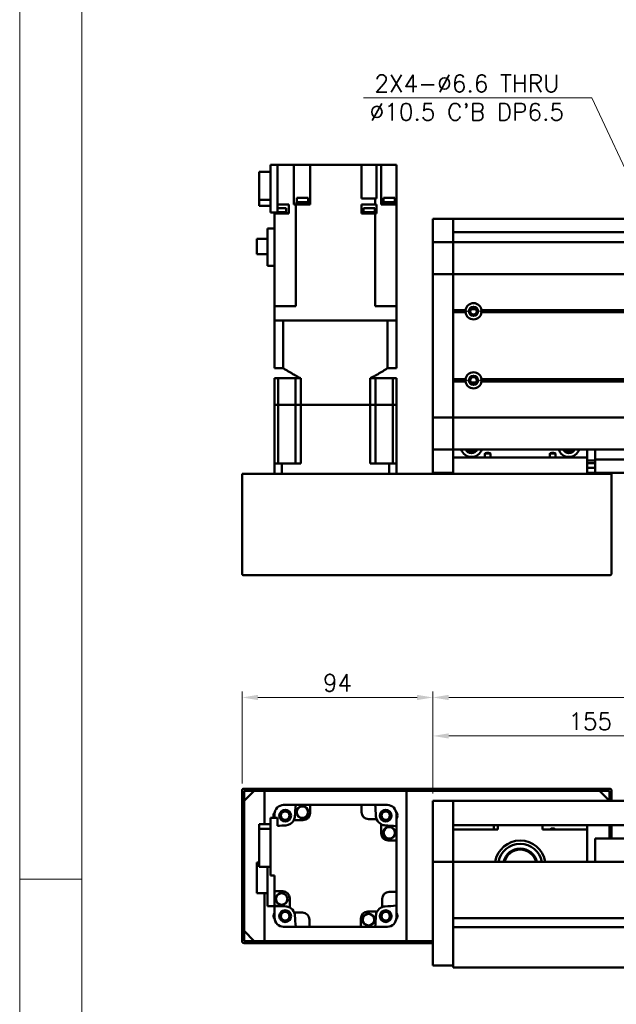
# Model space of a CAD drawing. Header units: millimetres. Extents: x 46891 to 51115, y 6223 to 10345.
# Tile 2 of 7: x 48547 to 48841, y 9376 to 9861. Entities that reach past the tile are written whole.
import ezdxf

# ---------------------------------------------------------------- set-up
doc = ezdxf.new("R2010")
doc.units = ezdxf.units.MM
doc.header["$LTSCALE"] = 0.5
doc.layers.get('0').update_dxf_attribs({"lineweight": 20})
doc.layers.add('외형선(ISO)', color=7, linetype='Continuous', lineweight=50)
doc.styles.add('DSR TEXT', font='romans.shx', dxfattribs={"bigfont": 'whgtxt.shx'})
doc.styles.get("Standard").update_dxf_attribs({"font": 'romans.shx', "bigfont": 'whgtxt.shx'})
doc.dimstyles.new('DSR', dxfattribs={"dimscale": 2, "dimtxt": 3, "dimasz": 3, "dimexe": 0.5, "dimexo": 0.5, "dimgap": 0.5, "dimtad": 1, "dimdsep": 46, "dimtxsty": 'Standard', "dimcen": 2.5, "dimclrd": 4, "dimclre": 4, "dimclrt": 2, "dimadec": 0, "dimazin": 2, "dimtfac": 1, "dimtmove": 0, "dimatfit": 3, "dimfxl": 0, "dimlwd": -1, "dimlwe": -1, "dimarcsym": 0})

# ---------------------------------------------------------------- blocks, each defined once
blk = doc.blocks.new('A$C1C1952E1')
at = {"color": 1}
blk.add_lwpolyline([(0, 0), (420, 0), (420, 297), (0, 297)], close=True, dxfattribs=at)
at = {"color": 3}
blk.add_lwpolyline([(5, 5), (415, 5), (415, 292), (5, 292)], close=True, dxfattribs=at)
blk = doc.blocks.new('*D84')
at = {"color": 1, "linetype": 'ByBlock'}
for p, q in [((48750.21, 9479.37), (48750.21, 9510.77)), ((48905.21, 9493.37), (48905.21, 9510.77)), ((48758.01, 9507.77), (48897.41, 9507.77))]:
    blk.add_line(p, q, dxfattribs=at)
at = {"color": 1}
for points in [[(48758.01, 9509.07), (48758.01, 9506.47), (48750.21, 9507.77)], [(48897.41, 9509.07), (48897.41, 9506.47), (48905.21, 9507.77)]]:
    blk.add_solid(points, dxfattribs=at)
at = {"layer": 'Defpoints', "color": 0}
for p in [(48905.21, 9507.77), (48905.21, 9489.77), (48750.21, 9475.77)]:
    blk.add_point(p, dxfattribs=at)
at = {"color": 3, "insert": (48827.71, 9514.97), "char_height": 8.4, "attachment_point": 5, "style": 'DSR TEXT'}
blk.add_mtext('155', dxfattribs=at)
blk = doc.blocks.new('*D83')
at = {"color": 1, "linetype": 'ByBlock'}
for p, q in [((48750.21, 9479.37), (48750.21, 9529.72)), ((50450.21, 9479.37), (50450.21, 9529.72)), ((50442.41, 9526.72), (48758.01, 9526.72))]:
    blk.add_line(p, q, dxfattribs=at)
at = {"color": 1}
for points in [[(48758.01, 9528.02), (48758.01, 9525.42), (48750.21, 9526.72)], [(50442.41, 9528.02), (50442.41, 9525.42), (50450.21, 9526.72)]]:
    blk.add_solid(points, dxfattribs=at)
at = {"layer": 'Defpoints', "color": 0}
for p in [(48750.21, 9526.72), (48750.21, 9475.77), (50450.21, 9475.77)]:
    blk.add_point(p, dxfattribs=at)
at = {"color": 3, "insert": (49600.21, 9533.92), "char_height": 8.4, "attachment_point": 5, "style": 'DSR TEXT'}
blk.add_mtext('1700', dxfattribs=at)
blk = doc.blocks.new('*D87')
at = {"color": 1, "linetype": 'ByBlock'}
for p, q in [((48656.21, 9484.37), (48656.21, 9529.72)), ((48750.21, 9479.37), (48750.21, 9529.72)), ((48742.41, 9526.72), (48664.01, 9526.72))]:
    blk.add_line(p, q, dxfattribs=at)
at = {"color": 1}
for points in [[(48664.01, 9528.02), (48664.01, 9525.42), (48656.21, 9526.72)], [(48742.41, 9528.02), (48742.41, 9525.42), (48750.21, 9526.72)]]:
    blk.add_solid(points, dxfattribs=at)
at = {"layer": 'Defpoints', "color": 0}
for p in [(48656.21, 9526.72), (48656.21, 9480.77), (48750.21, 9475.77)]:
    blk.add_point(p, dxfattribs=at)
at = {"color": 3, "insert": (48703.21, 9533.92), "char_height": 8.4, "attachment_point": 5, "style": 'DSR TEXT'}
blk.add_mtext('94', dxfattribs=at)

msp = doc.modelspace()

# ---------------------------------------------------------------- linework, layer by layer
at = {"color": 1}
msp.add_line((48577.25044, 9437.19538), (48546.67132, 9437.19538), dxfattribs=at)
at = {"layer": '외형선(ISO)'}
for p, q in [((48664.7079, 9771.76651), (48664.7079, 9785.59414)), ((48664.7079, 9785.59414), (48670.2079, 9785.59414)), ((48673.7079, 9788.9942), (48670.2079, 9788.9942)), ((48670.2079, 9788.9942), (48670.2079, 9765.4942)), ((48677.76788, 9788.9942), (48673.7079, 9788.9942)), ((48673.7079, 9765.4942), (48673.7079, 9788.9942)), ((48677.76788, 9788.9942), (48681.69982, 9788.9942)), ((48686.2079, 9788.9942), (48681.69982, 9788.9942)), ((48681.69982, 9788.9942), (48681.69982, 9769.4942)), ((48686.2079, 9788.9942), (48689.7079, 9788.9942)), ((48715.0079, 9788.9942), (48689.7079, 9788.9942)), ((48689.7079, 9769.4942), (48689.7079, 9788.9942)), ((48715.0079, 9788.9942), (48718.5079, 9788.9942)), ((48715.0079, 9772.4942), (48715.0079, 9788.9942)), ((48722.48652, 9788.9942), (48718.5079, 9788.9942)), ((48722.48652, 9788.9942), (48724.7079, 9788.9942)), ((48722.48652, 9772.4942), (48722.48652, 9788.9942)), ((48724.7079, 9788.9942), (48728.2079, 9788.9942)), ((48724.7079, 9769.4942), (48724.7079, 9788.9942)), ((48732.2079, 9788.9942), (48728.2079, 9788.9942)), ((48732.2079, 9769.4942), (48732.2079, 9788.9942)), ((48670.2079, 9771.76651), (48664.7079, 9771.76651)), ((48664.7079, 9768.79425), (48664.7079, 9771.76651)), ((48688.86194, 9770.6942), (48682.96194, 9770.6942)), ((48682.96194, 9769.9942), (48682.96194, 9770.6942)), ((48688.71194, 9772.6942), (48683.11194, 9772.6942)), ((48683.11194, 9770.6942), (48683.11194, 9772.6942)), ((48688.71194, 9770.6942), (48688.71194, 9772.6942)), ((48688.86194, 9769.9942), (48688.86194, 9770.6942)), ((48715.0079, 9772.4942), (48721.76727, 9772.4942)), ((48721.76727, 9772.4942), (48721.76727, 9769.4942)), ((48722.16657, 9772.4942), (48721.76727, 9772.4942)), ((48722.16657, 9772.4942), (48722.48652, 9772.4942)), ((48731.64661, 9770.6942), (48725.74661, 9770.6942)), ((48725.74661, 9769.9942), (48725.74661, 9770.6942)), ((48731.49661, 9772.6942), (48725.89661, 9772.6942)), ((48725.89661, 9770.6942), (48725.89661, 9772.6942)), ((48731.49661, 9770.6942), (48731.49661, 9772.6942)), ((48731.64661, 9769.9942), (48731.64661, 9770.6942)), ((48664.7079, 9768.79425), (48670.2079, 9768.79425)), ((48673.7079, 9769.4942), (48677.76788, 9769.4942)), ((48677.92298, 9767.6942), (48673.7079, 9767.6942)), ((48679.20325, 9769.4942), (48677.76788, 9769.4942)), ((48677.92298, 9765.6942), (48677.92298, 9767.6942)), ((48679.20325, 9764.9942), (48679.20325, 9769.4942)), ((48681.69982, 9769.4942), (48682.24922, 9769.4942)), ((48682.64853, 9769.4942), (48682.24922, 9769.4942)), ((48682.64853, 9719.3942), (48682.64853, 9769.4942)), ((48682.64853, 9769.4942), (48689.7079, 9769.4942)), ((48688.91194, 9769.9942), (48682.91194, 9769.9942)), ((48682.91194, 9769.4942), (48682.91194, 9769.9942)), ((48688.91194, 9769.4942), (48688.91194, 9769.9942)), ((48721.76727, 9769.4942), (48715.0079, 9769.4942)), ((48715.0079, 9769.4942), (48715.0079, 9764.9942)), ((48721.67065, 9767.6942), (48716.07065, 9767.6942)), ((48716.07065, 9765.6942), (48716.07065, 9767.6942)), ((48721.67065, 9765.6942), (48721.67065, 9767.6942)), ((48721.76727, 9769.4942), (48722.16657, 9769.4942)), ((48722.48652, 9769.4942), (48722.16657, 9769.4942)), ((48722.48652, 9764.9942), (48722.48652, 9769.4942)), ((48724.7079, 9769.4942), (48726.64792, 9769.4942)), ((48731.69661, 9769.9942), (48725.69661, 9769.9942)), ((48725.69661, 9769.4942), (48725.69661, 9769.9942)), ((48732.2079, 9769.4942), (48726.64792, 9769.4942)), ((48731.69661, 9769.4942), (48731.69661, 9769.9942)), ((48732.2079, 9719.3942), (48732.2079, 9769.4942)), ((48670.2079, 9765.4942), (48673.7079, 9765.4942)), ((48672.17298, 9764.9942), (48672.17298, 9765.4942)), ((48672.17298, 9764.9942), (48672.2079, 9764.9942)), ((48677.76788, 9764.9942), (48672.2079, 9764.9942)), ((48672.2079, 9719.3942), (48672.2079, 9764.9942)), ((48678.07298, 9765.6942), (48673.7079, 9765.6942)), ((48677.76788, 9764.9942), (48679.20325, 9764.9942)), ((48678.07298, 9764.9942), (48678.07298, 9765.6942)), ((48718.41812, 9764.9942), (48715.0079, 9764.9942)), ((48721.82065, 9765.6942), (48715.92065, 9765.6942)), ((48715.92065, 9764.9942), (48715.92065, 9765.6942)), ((48718.41812, 9764.9942), (48719.32319, 9764.9942)), ((48721.76727, 9764.9942), (48719.32319, 9764.9942)), ((48722.16657, 9764.9942), (48721.76727, 9764.9942)), ((48721.76727, 9719.3942), (48721.76727, 9764.9942)), ((48721.82065, 9764.9942), (48721.82065, 9765.6942)), ((48722.16657, 9764.9942), (48722.48652, 9764.9942)), ((48732.24282, 9765.6942), (48732.2079, 9765.6942)), ((48732.2079, 9764.9942), (48732.24282, 9764.9942)), ((48732.24282, 9764.9942), (48732.24282, 9765.6942)), ((48750.2079, 9759.3942), (48750.2079, 9762.3942)), ((48760.2079, 9762.3942), (48750.2079, 9762.3942)), ((48760.2079, 9759.3942), (48760.2079, 9762.3942)), ((48845.2079, 9762.3942), (48760.2079, 9762.3942)), ((48760.2079, 9762.3942), (48760.2079, 9759.3942)), ((48668.8079, 9739.2942), (48668.8079, 9757.6442)), ((48672.2079, 9757.6442), (48668.8079, 9757.6442)), ((48750.2079, 9759.3942), (48750.2079, 9757.53403)), ((48750.2079, 9757.53403), (48750.2079, 9756.62607)), ((48750.2079, 9756.62607), (48750.2079, 9751.3544)), ((48760.2079, 9759.3942), (48760.2079, 9757.53403)), ((48760.2079, 9757.53403), (48760.2079, 9759.3942)), ((48760.2079, 9756.62607), (48760.2079, 9757.53403)), ((48760.2079, 9751.3544), (48760.2079, 9756.62607)), ((48663.4079, 9745.0692), (48663.4079, 9752.5192)), ((48663.4079, 9752.5192), (48668.8079, 9752.5192)), ((48750.2079, 9751.3544), (48750.2079, 9750.8942)), ((48845.2079, 9755.8942), (48760.2079, 9755.8942)), ((48760.2079, 9750.8942), (48760.2079, 9751.3544)), ((48750.2079, 9748.18569), (48750.2079, 9750.8942)), ((48760.2079, 9750.8942), (48750.2079, 9750.8942)), ((48750.2079, 9735.5857), (48750.2079, 9748.18569)), ((48760.2079, 9750.8942), (48760.2079, 9748.18569)), ((48760.2079, 9748.18569), (48760.2079, 9750.8942)), ((48760.2079, 9750.8942), (50440.2079, 9750.8942)), ((48760.2079, 9748.18569), (48760.2079, 9735.5857)), ((48760.2079, 9735.5857), (48760.2079, 9748.18569)), ((48668.8079, 9745.0692), (48663.4079, 9745.0692)), ((48668.8079, 9739.2942), (48672.2079, 9739.2942)), ((48750.2079, 9735.5857), (48750.2079, 9735.1216)), ((48750.2079, 9733.1216), (48750.2079, 9735.1216)), ((48760.2079, 9735.1216), (48750.2079, 9735.1216)), ((48750.2079, 9733.1216), (48750.2079, 9666.66679)), ((48760.2079, 9735.1216), (48760.2079, 9735.5857)), ((48760.2079, 9735.5857), (48760.2079, 9735.1216)), ((48760.2079, 9735.1216), (48760.2079, 9733.1216)), ((48760.2079, 9733.1216), (48760.2079, 9735.1216)), ((48760.2079, 9735.1216), (50440.2079, 9735.1216)), ((48760.2079, 9666.66679), (48760.2079, 9733.1216)), ((48760.2079, 9733.1216), (48760.2079, 9717.3942)), ((48676.7079, 9719.3942), (48672.2079, 9719.3942)), ((48672.2079, 9719.3942), (48672.2079, 9712.3942)), ((48676.7079, 9719.3942), (48682.64853, 9719.3942)), ((48721.76727, 9719.3942), (48727.7079, 9719.3942)), ((48732.2079, 9719.3942), (48727.7079, 9719.3942)), ((48732.2079, 9719.3942), (48732.2079, 9712.3942)), ((48760.2079, 9717.3942), (48766.23927, 9717.3942)), ((48771.48369, 9717.8942), (48768.93211, 9717.8942)), ((48774.17653, 9717.3942), (50426.23927, 9717.3942)), ((48760.2079, 9716.8942), (48766.7079, 9716.8942)), ((48760.2079, 9716.3942), (48766.23927, 9716.3942)), ((48760.2079, 9716.3942), (48760.2079, 9683.3942)), ((48773.7079, 9716.8942), (50426.7079, 9716.8942)), ((48774.17653, 9716.3942), (50426.23927, 9716.3942)), ((48672.2079, 9688.8942), (48672.2079, 9712.3942)), ((48672.2079, 9712.3942), (48672.21237, 9712.3942)), ((48672.21237, 9712.3942), (48676.50735, 9712.3942)), ((48676.50735, 9712.3942), (48676.51257, 9712.3942)), ((48676.51257, 9688.8942), (48676.51257, 9712.3942)), ((48727.90323, 9712.3942), (48676.51257, 9712.3942)), ((48676.7079, 9712.3942), (48727.7079, 9712.3942)), ((48727.90323, 9688.8942), (48727.90323, 9712.3942)), ((48727.90323, 9712.3942), (48727.90845, 9712.3942)), ((48727.90845, 9712.3942), (48732.20343, 9712.3942)), ((48732.20343, 9712.3942), (48732.2079, 9712.3942)), ((48732.2079, 9688.8942), (48732.2079, 9712.3942)), ((48672.2079, 9688.8942), (48676.51257, 9688.8942)), ((48727.90323, 9688.8942), (48732.2079, 9688.8942)), ((48672.2079, 9683.8942), (48673.92031, 9683.8942)), ((48672.2079, 9670.8942), (48672.2079, 9683.8942)), ((48682.4579, 9683.8942), (48673.92031, 9683.8942)), ((48673.92031, 9670.8942), (48673.92031, 9683.8942)), ((48682.4579, 9683.8942), (48685.17117, 9683.8942)), ((48682.4579, 9670.8942), (48682.4579, 9683.8942)), ((48685.17117, 9670.8942), (48685.17117, 9683.8942)), ((48719.24462, 9683.8942), (48721.9579, 9683.8942)), ((48719.24462, 9670.8942), (48719.24462, 9683.8942)), ((48721.9579, 9683.8942), (48730.49549, 9683.8942)), ((48721.9579, 9670.8942), (48721.9579, 9683.8942)), ((48730.49549, 9683.8942), (48732.2079, 9683.8942)), ((48730.49549, 9670.8942), (48730.49549, 9683.8942)), ((48732.2079, 9670.8942), (48732.2079, 9683.8942)), ((48760.2079, 9683.3942), (48766.23927, 9683.3942)), ((48774.17653, 9683.3942), (50426.23927, 9683.3942)), ((48760.2079, 9682.8942), (48766.7079, 9682.8942)), ((48760.2079, 9682.3942), (48766.23927, 9682.3942)), ((48760.2079, 9682.3942), (48760.2079, 9666.66679)), ((48771.48369, 9681.8942), (48768.93211, 9681.8942)), ((48773.7079, 9682.8942), (50426.7079, 9682.8942)), ((48774.17653, 9682.3942), (50426.23927, 9682.3942)), ((48673.92031, 9670.8942), (48672.2079, 9670.8942)), ((48672.2079, 9670.8942), (48672.2079, 9641.8942)), ((48672.2079, 9670.8942), (48673.92031, 9670.8942)), ((48677.4579, 9670.8942), (48673.92031, 9670.8942)), ((48673.92031, 9641.8942), (48673.92031, 9670.8942)), ((48677.4579, 9670.8942), (48673.92031, 9670.8942)), ((48682.4579, 9670.8942), (48677.4579, 9670.8942)), ((48682.4579, 9670.8942), (48677.4579, 9670.8942)), ((48685.17117, 9670.8942), (48682.4579, 9670.8942)), ((48682.4579, 9641.8942), (48682.4579, 9670.8942)), ((48682.4579, 9670.8942), (48685.17117, 9670.8942)), ((48719.24462, 9670.8942), (48685.17117, 9670.8942)), ((48685.17117, 9670.8942), (48685.17117, 9641.8942)), ((48719.24462, 9670.8942), (48685.17117, 9670.8942)), ((48721.9579, 9670.8942), (48719.24462, 9670.8942)), ((48719.24462, 9670.8942), (48719.24462, 9641.8942)), ((48719.24462, 9670.8942), (48721.9579, 9670.8942)), ((48726.9579, 9670.8942), (48721.9579, 9670.8942)), ((48721.9579, 9641.8942), (48721.9579, 9670.8942)), ((48726.9579, 9670.8942), (48721.9579, 9670.8942)), ((48730.49549, 9670.8942), (48726.9579, 9670.8942)), ((48730.49549, 9670.8942), (48726.9579, 9670.8942)), ((48732.2079, 9670.8942), (48730.49549, 9670.8942)), ((48730.49549, 9641.8942), (48730.49549, 9670.8942)), ((48730.49549, 9670.8942), (48732.2079, 9670.8942)), ((48732.2079, 9670.8942), (48732.2079, 9641.8942)), ((48750.2079, 9664.66679), (48750.2079, 9666.66679)), ((48750.2079, 9664.66679), (48750.2079, 9664.20269)), ((48760.2079, 9664.66679), (48750.2079, 9664.66679)), ((48750.2079, 9651.6027), (48750.2079, 9664.20269)), ((48760.2079, 9666.66679), (48760.2079, 9664.66679)), ((48760.2079, 9664.66679), (48760.2079, 9666.66679)), ((48760.2079, 9664.20269), (48760.2079, 9664.66679)), ((48760.2079, 9664.66679), (48760.2079, 9664.20269)), ((48760.2079, 9664.66679), (50440.2079, 9664.66679)), ((48760.2079, 9664.20269), (48760.2079, 9651.6027)), ((48760.2079, 9651.6027), (48760.2079, 9664.20269)), ((48750.2079, 9648.8942), (48750.2079, 9651.6027)), ((48760.2079, 9651.6027), (48760.2079, 9648.8942)), ((48760.2079, 9648.8942), (48760.2079, 9651.6027)), ((48750.2079, 9648.8942), (48750.2079, 9648.43399)), ((48760.2079, 9648.8942), (48750.2079, 9648.8942)), ((48750.2079, 9648.43399), (48750.2079, 9643.16232)), ((48760.2079, 9648.8942), (48760.2079, 9644.8942)), ((48760.2079, 9648.8942), (50440.2079, 9648.8942)), ((48760.2079, 9644.8942), (48826.2079, 9644.8942)), ((48760.2079, 9636.8942), (48760.2079, 9644.8942)), ((48778.63766, 9646.8942), (48775.77814, 9646.8942)), ((48775.77814, 9646.8942), (48775.77814, 9644.8942)), ((48778.63766, 9644.8942), (48778.63766, 9646.8942)), ((48810.63766, 9646.8942), (48807.77814, 9646.8942)), ((48807.77814, 9646.8942), (48807.77814, 9644.8942)), ((48810.63766, 9644.8942), (48810.63766, 9646.8942)), ((48826.2079, 9644.8942), (48826.2079, 9648.8942)), ((48826.2079, 9644.8942), (48826.2079, 9636.8942)), ((48830.2079, 9647.8942), (48830.2079, 9648.8942)), ((48830.2079, 9643.8942), (48830.2079, 9647.8942)), ((48672.2079, 9641.8942), (48675.75039, 9641.8942)), ((48672.2079, 9636.8942), (48672.2079, 9641.8942)), ((48685.17117, 9641.8942), (48675.75039, 9641.8942)), ((48675.75039, 9636.8942), (48675.75039, 9641.8942)), ((48728.66541, 9641.8942), (48719.24462, 9641.8942)), ((48728.66541, 9641.8942), (48732.2079, 9641.8942)), ((48728.66541, 9636.8942), (48728.66541, 9641.8942)), ((48732.2079, 9636.8942), (48732.2079, 9641.8942)), ((48750.2079, 9643.16232), (48750.2079, 9642.25436)), ((48750.2079, 9642.25436), (48750.2079, 9640.3942)), ((48750.2079, 9637.3942), (48750.2079, 9640.3942)), ((48826.2079, 9643.39), (48830.2079, 9643.39)), ((48830.2079, 9642.0942), (48826.2079, 9642.0942)), ((48830.2079, 9639.7942), (48826.2079, 9639.7942)), ((48830.2079, 9643.8942), (48830.2079, 9642.8942)), ((48845.2079, 9643.8942), (48830.2079, 9643.8942)), ((48830.2079, 9640.3942), (48830.2079, 9642.8942)), ((48830.2079, 9640.3942), (48830.2079, 9637.3942)), ((48657.2079, 9636.8942), (48656.2079, 9636.8942)), ((48656.2079, 9587.8942), (48656.2079, 9636.8942)), ((48837.2079, 9636.8942), (48657.2079, 9636.8942)), ((48760.2079, 9637.3942), (48750.2079, 9637.3942)), ((48830.2079, 9637.3942), (48826.2079, 9637.3942)), ((48845.2079, 9637.3942), (48830.2079, 9637.3942)), ((48838.2079, 9636.8942), (48837.2079, 9636.8942)), ((48838.2079, 9636.8942), (48838.2079, 9587.8942)), ((48837.2079, 9586.8942), (48657.2079, 9586.8942)), ((48656.2079, 9480.77071), (48656.2079, 9472.77071)), ((48837.2079, 9481.77071), (48657.2079, 9481.77071)), ((48657.2079, 9475.77071), (48662.2079, 9480.77071)), ((48657.2079, 9472.77071), (48657.2079, 9480.27071)), ((48657.7079, 9480.77071), (48836.7079, 9480.77071)), ((48667.2079, 9480.77071), (48662.2079, 9480.77071)), ((48667.2079, 9464.2488), (48667.2079, 9480.77071)), ((48737.2079, 9480.77071), (48737.2079, 9406.77071)), ((48832.2079, 9480.77071), (48737.2079, 9480.77071)), ((48832.2079, 9480.77071), (48837.2079, 9475.77071)), ((48837.2079, 9480.27071), (48837.2079, 9475.77071)), ((48838.2079, 9475.77071), (48838.2079, 9480.77071)), ((48657.2079, 9475.77071), (48657.2079, 9411.77071)), ((48750.2079, 9475.77071), (48750.2079, 9473.77071)), ((48760.2079, 9475.77071), (48750.2079, 9475.77071)), ((48760.2079, 9473.77071), (48760.2079, 9475.77071)), ((48760.2079, 9475.77071), (48845.2079, 9475.77071)), ((48760.2079, 9475.77071), (48760.2079, 9473.77071)), ((48656.2079, 9472.77071), (48657.2079, 9472.77071)), ((48656.2079, 9468.77071), (48656.2079, 9472.77071)), ((48676.7079, 9473.77071), (48676.51257, 9473.77071)), ((48676.7079, 9473.77071), (48682.64853, 9473.77071)), ((48682.64853, 9473.77071), (48689.7079, 9473.77071)), ((48715.0079, 9473.77071), (48689.7079, 9473.77071)), ((48689.7079, 9473.77071), (48689.7079, 9469.77071)), ((48715.0079, 9470.27071), (48715.0079, 9473.77071)), ((48715.0079, 9473.77071), (48721.76727, 9473.77071)), ((48721.76727, 9473.77071), (48727.7079, 9473.77071)), ((48727.90323, 9473.77071), (48727.7079, 9473.77071)), ((48750.2079, 9472.98619), (48750.2079, 9473.77071)), ((48750.2079, 9472.48749), (48750.2079, 9472.98619)), ((48750.2079, 9472.48749), (48750.2079, 9471.41901)), ((48750.2079, 9471.41901), (48750.2079, 9468.4332)), ((48760.2079, 9473.77071), (48760.2079, 9472.98619)), ((48760.2079, 9472.98619), (48760.2079, 9473.77071)), ((48760.2079, 9472.98619), (48760.2079, 9472.48749)), ((48760.2079, 9472.48749), (48760.2079, 9472.98619)), ((48760.2079, 9471.41901), (48760.2079, 9472.48749)), ((48760.2079, 9472.48749), (48760.2079, 9471.41901)), ((48760.2079, 9468.4332), (48760.2079, 9471.41901)), ((48760.2079, 9471.41901), (48760.2079, 9468.4332)), ((48657.2079, 9468.77071), (48656.2079, 9468.77071)), ((48656.2079, 9468.77071), (48656.2079, 9418.77071)), ((48657.2079, 9418.77071), (48657.2079, 9468.77071)), ((48673.7079, 9467.47071), (48670.2079, 9467.47071)), ((48670.2079, 9467.47071), (48670.2079, 9439.07071)), ((48672.2079, 9469.46605), (48672.2079, 9469.27071)), ((48672.2079, 9467.47071), (48672.2079, 9469.27071)), ((48673.7079, 9463.44589), (48673.7079, 9467.47071)), ((48686.2079, 9466.27071), (48681.69982, 9466.27071)), ((48722.48652, 9466.77071), (48718.5079, 9466.77071)), ((48732.2079, 9469.27071), (48732.2079, 9469.46605)), ((48732.2079, 9469.27071), (48732.2079, 9463.33008)), ((48750.2079, 9459.8689), (48750.2079, 9468.4332)), ((48760.2079, 9468.4332), (48760.2079, 9459.8689)), ((48760.2079, 9464.27071), (48760.2079, 9468.4332)), ((48670.2079, 9464.2488), (48664.7079, 9464.2488)), ((48664.7079, 9464.2488), (48664.7079, 9462.05871)), ((48664.7079, 9462.05871), (48670.2079, 9462.05871)), ((48664.7079, 9462.05871), (48664.7079, 9443.29263)), ((48724.7079, 9459.77071), (48724.7079, 9464.27879)), ((48732.2079, 9456.27071), (48732.2079, 9463.33008)), ((48760.2079, 9463.77071), (48845.2079, 9463.77071)), ((48782.2079, 9461.77071), (48760.2079, 9461.77071)), ((48780.2079, 9463.77071), (48780.2079, 9461.77071)), ((48782.2079, 9463.77071), (48782.2079, 9461.77071)), ((48804.2079, 9461.77071), (48804.2079, 9463.77071)), ((48826.2079, 9461.77071), (48804.2079, 9461.77071)), ((48826.2079, 9463.77071), (48826.2079, 9461.77071)), ((48826.2079, 9445.77071), (48826.2079, 9461.77071)), ((48837.2079, 9457.27071), (48837.2079, 9463.77071)), ((48837.2079, 9463.77071), (48837.2079, 9457.27071)), ((48838.2079, 9457.27071), (48838.2079, 9463.77071)), ((48732.2079, 9456.27071), (48728.2079, 9456.27071)), ((48732.2079, 9430.97071), (48732.2079, 9456.27071)), ((48750.2079, 9457.77361), (48750.2079, 9459.8689)), ((48750.2079, 9446.35166), (48750.2079, 9457.77361)), ((48760.2079, 9459.8689), (48760.2079, 9457.77361)), ((48760.2079, 9457.77361), (48760.2079, 9446.35166)), ((48830.2079, 9457.27071), (48830.2079, 9445.77071)), ((48845.2079, 9457.27071), (48830.2079, 9457.27071)), ((48750.2079, 9445.77071), (48750.2079, 9446.35166)), ((48750.2079, 9445.77071), (48750.2079, 9442.77071)), ((48760.2079, 9445.77071), (48750.2079, 9445.77071)), ((48760.2079, 9446.35166), (48760.2079, 9445.77071)), ((48760.2079, 9445.77071), (48760.2079, 9442.77071)), ((48760.2079, 9442.77071), (48760.2079, 9445.77071)), ((48900.2079, 9445.77071), (48760.2079, 9445.77071)), ((48663.4079, 9445.42071), (48664.7079, 9445.42071)), ((48663.4079, 9445.42071), (48663.4079, 9430.32071)), ((48664.7079, 9443.29263), (48670.2079, 9443.29263)), ((48668.8079, 9443.29263), (48668.8079, 9423.97071)), ((48750.2079, 9400.01336), (48750.2079, 9442.77071)), ((48760.2079, 9418.22071), (48760.2079, 9442.77071)), ((48760.2079, 9442.77071), (48760.2079, 9400.01336)), ((48670.2079, 9439.07071), (48672.2079, 9439.07071)), ((48672.2079, 9439.07071), (48672.2079, 9431.27071)), ((48672.2079, 9431.27071), (48676.2079, 9431.27071)), ((48672.2079, 9431.27071), (48672.2079, 9424.21135)), ((48663.4079, 9430.32071), (48668.8079, 9430.32071)), ((48667.2079, 9406.77071), (48667.2079, 9430.32071)), ((48679.7079, 9427.77071), (48679.7079, 9423.26264)), ((48725.2079, 9423.49209), (48725.2079, 9427.47071)), ((48728.7079, 9430.97071), (48732.2079, 9430.97071)), ((48732.2079, 9424.21135), (48732.2079, 9430.97071)), ((48668.8079, 9423.97071), (48675.41923, 9423.97071)), ((48672.2079, 9418.27071), (48672.2079, 9423.97071)), ((48732.2079, 9418.27071), (48732.2079, 9424.21135)), ((48656.2079, 9418.77071), (48657.2079, 9418.77071)), ((48656.2079, 9414.77071), (48656.2079, 9418.77071)), ((48672.2079, 9418.27071), (48672.2079, 9418.07538)), ((48681.92928, 9420.77071), (48685.9079, 9420.77071)), ((48689.4079, 9417.27071), (48689.4079, 9413.77071)), ((48714.7079, 9413.77071), (48714.7079, 9417.77071)), ((48718.2079, 9421.27071), (48722.71598, 9421.27071)), ((48732.2079, 9418.07538), (48732.2079, 9418.27071)), ((48864.2079, 9418.02071), (48760.2079, 9418.02071)), ((48657.2079, 9414.77071), (48656.2079, 9414.77071)), ((48656.2079, 9414.77071), (48656.2079, 9406.77071)), ((48657.2079, 9407.27071), (48657.2079, 9414.77071)), ((48676.51257, 9413.77071), (48676.7079, 9413.77071)), ((48682.64853, 9413.77071), (48676.7079, 9413.77071)), ((48682.64853, 9413.77071), (48689.4079, 9413.77071)), ((48689.4079, 9413.77071), (48714.7079, 9413.77071)), ((48721.76727, 9413.77071), (48714.7079, 9413.77071)), ((48721.76727, 9413.77071), (48727.7079, 9413.77071)), ((48727.7079, 9413.77071), (48727.90323, 9413.77071)), ((48864.21834, 9413.52071), (48760.2079, 9413.52071)), ((48760.2079, 9400.01336), (48760.2079, 9413.32071)), ((48662.2079, 9406.77071), (48657.2079, 9411.77071)), ((48657.2079, 9405.77071), (48750.2079, 9405.77071)), ((48750.2079, 9406.77071), (48657.7079, 9406.77071)), ((48662.2079, 9406.77071), (48667.2079, 9406.77071)), ((48737.2079, 9406.77071), (48750.2079, 9406.77071)), ((48750.2079, 9400.01336), (48750.2079, 9397.89204)), ((48750.2079, 9394.77071), (48750.2079, 9397.89204)), ((48760.2079, 9400.01336), (48760.2079, 9397.89204)), ((48760.2079, 9397.89204), (48760.2079, 9400.01336)), ((48760.2079, 9393.77071), (48760.2079, 9397.89204)), ((48760.2079, 9397.89204), (48760.2079, 9394.77071)), ((48760.2079, 9394.77071), (48750.2079, 9394.77071)), ((48760.2079, 9393.77071), (50440.2079, 9393.77071))]:
    msp.add_line(p, q, dxfattribs=at)
for centre, radius in [((48770.2079, 9716.8942), 2.25), ((48770.2079, 9716.8942), 1.621), ((48770.2079, 9682.8942), 2.25), ((48770.2079, 9682.8942), 1.621), ((48677.45916, 9468.51945), 2.9), ((48677.45916, 9468.51945), 2.7), ((48677.45916, 9468.51945), 2.5), ((48677.45916, 9468.51945), 2.1), ((48685.91194, 9470.25942), 3), ((48685.91194, 9470.25942), 2.95), ((48685.91194, 9470.25942), 2.8), ((48726.95664, 9468.51945), 2.9), ((48726.95664, 9468.51945), 2.7), ((48726.95664, 9468.51945), 2.5), ((48726.95664, 9468.51945), 2.1), ((48728.69661, 9460.06668), 3), ((48728.69661, 9460.06668), 2.95), ((48728.69661, 9460.06668), 2.8), ((48675.71919, 9427.47475), 3), ((48675.71919, 9427.47475), 2.95), ((48675.71919, 9427.47475), 2.8), ((48677.45916, 9419.02198), 2.9), ((48677.45916, 9419.02198), 2.7), ((48677.45916, 9419.02198), 2.5), ((48726.95664, 9419.02198), 2.9), ((48726.95664, 9419.02198), 2.7), ((48726.95664, 9419.02198), 2.5), ((48677.45916, 9419.02198), 2.1), ((48718.50386, 9417.28201), 3), ((48718.50386, 9417.28201), 2.95), ((48718.50386, 9417.28201), 2.8), ((48726.95664, 9419.02198), 2.1)]:
    msp.add_circle(centre, radius, dxfattribs=at)
for centre, radius, start, end in [((48770.2079, 9716.8942), 4, 7.1807557, 172.8192443), ((48770.2079, 9716.8942), 4, 187.1807558, 352.8192442), ((48770.2079, 9682.8942), 4, 7.1807558, 172.8192442), ((48770.2079, 9682.8942), 4, 187.1807558, 352.8192442), ((48769.2079, 9650.3942), 5.25, 196.6015494, 343.3984506), ((48769.2079, 9650.3942), 3.3, 207.0356914, 332.9643086), ((48769.2079, 9650.3942), 2.4585, 217.5987674, 322.4012326), ((48817.2079, 9650.3942), 5.25, 196.6015494, 343.3984506), ((48817.2079, 9650.3942), 3.3, 207.0356914, 332.9643086), ((48817.2079, 9650.3942), 2.4585, 217.5987674, 322.4012326), ((48657.2079, 9587.8942), 1, 180, 270), ((48837.2079, 9587.8942), 1, 270, 0), ((48657.2079, 9480.77071), 1, 90, 180), ((48657.7079, 9480.27071), 0.5, 90, 180), ((48836.7079, 9480.27071), 0.5, 0, 90), ((48837.2079, 9480.77071), 1, 0, 90), ((48674.45916, 9468.51945), 2.75, 141.2861255, 202.4178897), ((48676.7079, 9469.27071), 4.5, 90, 180), ((48702.2079, 9443.77071), 39.5, 130.5804187, 130.5903874), ((49061.46247, 9443.77071), 380, 175.471937, 176.3124282), ((48718.5079, 9470.27071), 3.5, 180, 270), ((48718.87065, 9470.85563), 2.95, 81.175882, 98.824118), ((48342.95333, 9443.77071), 380, 3.6875718, 4.528063), ((48727.7079, 9469.27071), 4.5, 0, 90), ((48702.2079, 9443.77072), 39.5, 49.4096126, 49.4195813), ((48729.9565, 9468.51945), 2.75, 324.9539356, 38.7075976), ((48702.2079, 9443.77072), 39.5, 139.4096126, 139.4195813), ((48677.45916, 9468.51945), 4.8, 273.6875718, 332.0638743), ((48677.45916, 9468.51945), 4.8, 332.0638743, 356.3124282), ((48686.2079, 9469.77071), 3.5, 270, 0), ((48726.95664, 9468.51945), 4.8, 183.6875718, 201.3657575), ((48726.95664, 9468.51945), 4.8, 201.3657575, 242.0638743), ((48702.2079, 9443.77071), 39.5, 40.5804187, 40.5903874), ((48702.2079, 9084.51614), 380, 93.6875718, 94.3012223), ((48726.95664, 9468.51945), 4.8, 242.0638743, 266.3124282), ((48702.2079, 9084.51614), 380, 85.471937, 86.3124282), ((48809.2079, 9459.77071), 2.4585, 54.4397249, 125.5602751), ((48728.2079, 9459.77071), 3.5, 180, 270), ((48793.2079, 9443.77071), 12.5, 9.2068963, 170.7931037), ((48793.2079, 9443.77071), 10.85, 10.6221774, 169.3778226), ((48793.2079, 9443.77071), 8.5, 13.6089608, 166.3910392), ((48793.2079, 9443.77071), 8, 14.4775124, 165.5224876), ((48676.2079, 9427.77071), 3.5, 0, 90), ((48728.7079, 9427.47071), 3.5, 90, 180), ((48729.29282, 9427.10796), 2.95, 351.175882, 8.824118), ((48702.2079, 9803.02528), 380, 265.471937, 266.3124282), ((48677.45916, 9419.02198), 4.8, 62.0638743, 86.3124282), ((48677.45916, 9419.02198), 4.8, 21.3657575, 62.0638743), ((48726.95664, 9419.02198), 4.8, 111.3657575, 152.0638743), ((48726.95664, 9419.02198), 4.8, 93.6875718, 111.3657575), ((48702.2079, 9803.02528), 380, 273.6875718, 274.528063), ((48674.45916, 9419.02198), 2.75, 144.9489798, 218.7138745), ((48676.7079, 9418.27071), 4.5, 180, 270), ((48702.2079, 9443.77072), 39.5, 220.5804187, 220.5903874), ((48677.45916, 9419.02198), 4.8, 3.6875718, 21.3657575), ((49061.46247, 9443.77071), 380, 183.6875718, 184.528063), ((48685.9079, 9417.27071), 3.5, 0, 90), ((48718.2079, 9417.77071), 3.5, 90, 180), ((48342.95333, 9443.77071), 380, 355.471937, 356.3124282), ((48726.95664, 9419.02198), 4.8, 152.0638743, 176.3124282), ((48727.7079, 9418.27071), 4.5, 270, 0), ((48729.95664, 9419.02198), 2.75, 321.2861255, 35.0510202), ((48702.2079, 9443.77071), 39.5, 319.4096126, 319.4195813), ((48702.2079, 9443.77071), 39.5, 229.4096126, 229.4195813), ((48685.54515, 9416.6858), 2.95, 261.175882, 278.824118), ((48702.2079, 9443.77071), 39.5, 310.5804187, 310.5903874), ((48657.7079, 9407.27071), 0.5, 180, 270), ((48657.2079, 9406.77071), 1, 180, 270)]:
    msp.add_arc(centre, radius, start, end, dxfattribs=at)
for points in [[(48766.23927, 9717.3942), (48766.47359, 9717.12851), (48766.7079, 9716.8942)], [(48773.7079, 9716.8942), (48773.94221, 9717.12851), (48774.17653, 9717.3942)], [(48766.7079, 9716.8942), (48766.47359, 9716.65988), (48766.23927, 9716.3942)], [(48774.17653, 9716.3942), (48773.94221, 9716.65988), (48773.7079, 9716.8942)], [(48766.23927, 9683.3942), (48766.47359, 9683.12851), (48766.7079, 9682.8942)], [(48773.7079, 9682.8942), (48773.94221, 9683.12851), (48774.17653, 9683.3942)], [(48766.7079, 9682.8942), (48766.47359, 9682.65988), (48766.23927, 9682.3942)], [(48774.17653, 9682.3942), (48773.94221, 9682.65988), (48773.7079, 9682.8942)]]:
    msp.add_open_spline(points, degree=2, dxfattribs=at)
for points, weights in [([(48685.17117, 9683.8942), (48681.13439, 9685.88763), (48676.51257, 9688.8942)], [1.45736434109, 1.41367336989, 1.35251798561]), ([(48727.90323, 9688.8942), (48723.28141, 9685.88763), (48719.24462, 9683.8942)], [1.35251798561, 1.41367336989, 1.45736434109]), ([(48778.63766, 9646.8942), (48777.2079, 9647.39381), (48775.77814, 9646.8942)], [1, 1.22925, 1]), ([(48810.63766, 9646.8942), (48809.2079, 9647.39381), (48807.77814, 9646.8942)], [1, 1.22925, 1])]:
    msp.add_rational_spline(points, weights, degree=2, dxfattribs=at)

# ---------------------------------------------------------------- block references
at = {"xscale": 6.115824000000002, "yscale": 6.115824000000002, "zscale": 6.115824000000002}
msp.add_blockref('A$C1C1952E1', (48546.67132, 8528.99552), dxfattribs=at)

# ---------------------------------------------------------------- texts
at = {"color": 3, "insert": (48766.91543, 9822.07961), "char_height": 8.4, "attachment_point": 5, "style": 'DSR TEXT'}
msp.add_mtext("2X4-%%C6.6 THRU\\P%%C10.5 C'B DP6.5", dxfattribs=at)

# ---------------------------------------------------------------- dimensions: what is measured, and where the dimension line sits
for base, p1, p2, picture, middle in [((48656.2079, 9526.7163), (48750.2079, 9475.77071), (48656.2079, 9480.77071), '*D87', (48703.2079, 9533.9163)), ((48750.2079, 9526.7163), (50450.2079, 9475.77071), (48750.2079, 9475.77071), '*D83', (49600.2079, 9533.9163)), ((48905.2079, 9507.77256), (48750.2079, 9475.77071), (48905.2079, 9489.77071), '*D84', (48827.7079, 9514.97256))]:
    dim = msp.add_linear_dim(base=base, p1=p1, p2=p2, dimstyle='DSR', override={"dimscale": 3, "dimtxt": 2.8, "dimasz": 2.600136, "dimexe": 1, "dimexo": 1.2, "dimgap": 1, "dimdec": 4, "dimtxsty": 'DSR TEXT', "dimclrd": 1, "dimclre": 1, "dimclrt": 3, "dimtdec": 4, "dimtix": 1})
    dim.commit()
    dim.dimension.update_dxf_attribs({"geometry": picture, "text_midpoint": middle})

# ---------------------------------------------------------------- leaders
at = {"annotation_type": 0, "has_hookline": 1, "hookline_direction": 1, "text_width": 101.65}
msp.add_leader([(48851.25559, 9773.34988), (48828.54084, 9822.02441), (48820.74043, 9822.02441)], dimstyle='DSR', override={"dimscale": 3, "dimtxt": 2.8, "dimasz": 2.600136, "dimexe": 1, "dimexo": 1.2, "dimgap": 1, "dimdec": 4, "dimtxsty": 'DSR TEXT', "dimclrd": 1, "dimclre": 1, "dimclrt": 3, "dimtdec": 4, "dimtix": 1}, dxfattribs=at)

doc.saveas('drawing.dxf')
